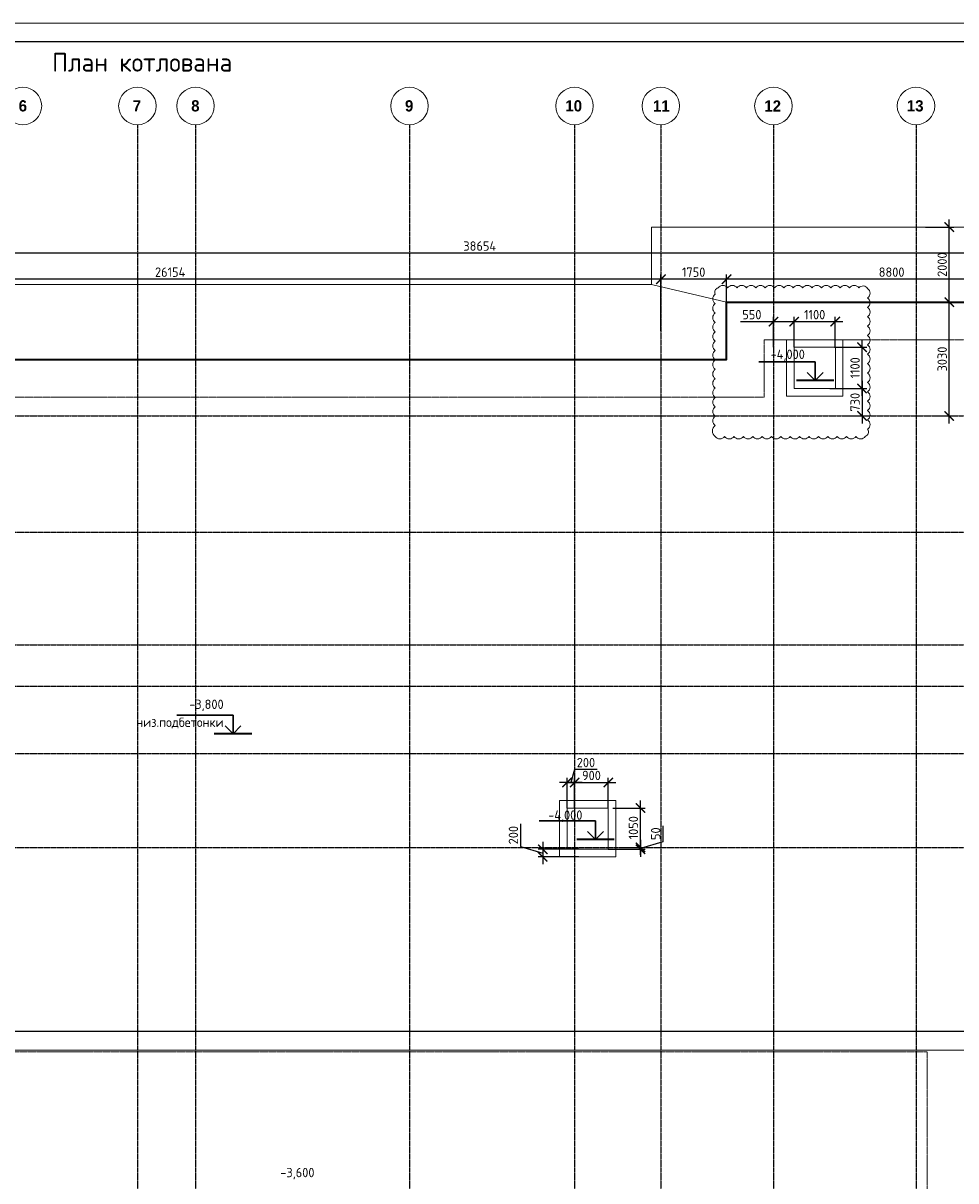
# Model space of a CAD drawing. Header units: millimetres. Extents: x -93479 to 1057970, y -66333 to 172656.
# Tile 12 of 256: x 72871 to 97728, y 29920 to 60770. Entities that reach past the tile are written whole.
import ezdxf

# ---------------------------------------------------------------- set-up
doc = ezdxf.new("R2010")
doc.units = ezdxf.units.MM
for name, pattern in [('______5', [1100, 800, -100, 100, -100]), ('DASHED', [7, 5, -2, 0]), ('осевая', [50.8, 31.75, -6.35, 6.35, -6.35])]:
    doc.linetypes.add(name, pattern=pattern)
for name, color, linetype, lineweight in [('0 Фундамент', 5, 'Continuous', 30), ('A-ANNO-NOTE-1', 7, 'Continuous', 35), ('A-ANNO-NOTE-2', 7, 'Continuous', 18), ('G-ANNO-DIMS', 7, 'Continuous', 9), ('G-ANNO-DIMS-1', 7, 'Continuous', 18), ('Оси', 40, '______5', 18), ('РАЗМЕРЫ', 7, 'Continuous', 9), ('ТОНКИЕ', 7, 'Continuous', 9), ('Узлы', 7, 'Continuous', 0)]:
    doc.layers.add(name, color=color, linetype=linetype, lineweight=lineweight)
doc.layers.add('ТОЛСТЫЕ_ОСНОВНЫЕ', color=6, linetype='Continuous')
doc.styles.add('GOST-2.304_Type-B', font='GOST_Common.ttf')
doc.styles.add('ISOCPEUR', font='GOST_Common.ttf', dxfattribs={"height": 450})
doc.styles.add('MtXpl_Century Gothic', font='GOTHICB.TTF', dxfattribs={"height": 0.2})
doc.linetypes.add('084-a Откосы неукрепленные', pattern='A,0.9,[11,Russia-GOST_Topo.shx,S=0.1,R=180,X=0,Y=0],1,[12,Russia-GOST_Topo.shx,S=0.1,R=180,X=0,Y=0],0.1', length=2)
doc.dimstyles.new('СПДС', dxfattribs={"dimscale": 100, "dimtxt": 2.5, "dimasz": 2.5, "dimexe": 1.25, "dimexo": 0, "dimtad": 1, "dimdec": 0, "dimtxsty": 'GOST-2.304_Type-B', "dimblk": 'ARCHTICK', "dimcen": 2.5, "dimdle": 2, "dimadec": 0, "dimazin": 2, "dimtfac": 0.75, "dimtdec": 0, "dimtmove": 1, "dimatfit": 3, "dimfxl": 1, "dimtolj": 1, "dimarcsym": 1})

# ---------------------------------------------------------------- blocks, each defined once
blk = doc.blocks.new('_ArchTick')
at = {"color": 0, "linetype": 'ByBlock', "const_width": 0.15}
blk.add_lwpolyline([(-0.5, -0.5), (0.5, 0.5)], dxfattribs=at)
blk = doc.blocks.new('*D1527')
at = {"layer": 'DEFPOINTS', "color": 0, "ltscale": 100, "transparency": 16777216}
for p in [(91616, 53947), (91616, 53335), (100416, 53335)]:
    blk.add_point(p, dxfattribs=at)
at = {"layer": 'РАЗМЕРЫ', "color": 0, "lineweight": -2, "transparency": 16777216}
for p, q in [((91616, 53335), (91616, 54072)), ((100416, 53335), (100416, 54072)), ((100616, 53947), (91416, 53947))]:
    blk.add_line(p, q, dxfattribs=at)
at = {"layer": 'РАЗМЕРЫ', "color": 0, "lineweight": -2, "ltscale": 100, "transparency": 16777216, "xscale": 250, "yscale": 250, "zscale": 250, "rotation": 180}
blk.add_blockref('_ArchTick', (91616, 53947), dxfattribs=at)
at = {"layer": 'РАЗМЕРЫ', "color": 0, "lineweight": -2, "ltscale": 100, "transparency": 16777216, "xscale": 250, "yscale": 250, "zscale": 250}
blk.add_blockref('_ArchTick', (100416, 53947), dxfattribs=at)
at = {"layer": 'РАЗМЕРЫ', "color": 0, "ltscale": 100, "transparency": 16777216, "insert": (96016, 54135), "char_height": 250, "attachment_point": 5, "style": 'GOST-2.304_Type-B'}
blk.add_mtext('\\A1;8800', dxfattribs=at)
blk = doc.blocks.new('*D1528')
at = {"layer": 'DEFPOINTS', "color": 0, "ltscale": 100, "transparency": 16777216}
for p in [(89866, 53947), (91616, 53089), (89866, 52760)]:
    blk.add_point(p, dxfattribs=at)
at = {"layer": 'РАЗМЕРЫ', "color": 0, "lineweight": -2, "transparency": 16777216}
for p, q in [((89866, 52760), (89866, 54072)), ((91616, 53089), (91616, 54072)), ((91816, 53947), (89666, 53947))]:
    blk.add_line(p, q, dxfattribs=at)
at = {"layer": 'РАЗМЕРЫ', "color": 0, "lineweight": -2, "ltscale": 100, "transparency": 16777216, "xscale": 250, "yscale": 250, "zscale": 250, "rotation": 180}
blk.add_blockref('_ArchTick', (89866, 53947), dxfattribs=at)
at = {"layer": 'РАЗМЕРЫ', "color": 0, "lineweight": -2, "ltscale": 100, "transparency": 16777216, "xscale": 250, "yscale": 250, "zscale": 250}
blk.add_blockref('_ArchTick', (91616, 53947), dxfattribs=at)
at = {"layer": 'РАЗМЕРЫ', "color": 0, "ltscale": 100, "transparency": 16777216, "insert": (90741, 54135), "char_height": 250, "attachment_point": 5, "style": 'GOST-2.304_Type-B'}
blk.add_mtext('\\A1;1750', dxfattribs=at)
blk = doc.blocks.new('*D1529')
at = {"layer": 'DEFPOINTS', "color": 0, "ltscale": 100, "transparency": 16777216}
for p in [(63713, 53947), (89866, 52575), (63713, 52329)]:
    blk.add_point(p, dxfattribs=at)
at = {"layer": 'РАЗМЕРЫ', "color": 0, "lineweight": -2, "transparency": 16777216}
for p, q in [((63713, 52329), (63713, 54072)), ((89866, 52575), (89866, 54072)), ((90066, 53947), (63513, 53947))]:
    blk.add_line(p, q, dxfattribs=at)
at = {"layer": 'РАЗМЕРЫ', "color": 0, "lineweight": -2, "ltscale": 100, "transparency": 16777216, "xscale": 250, "yscale": 250, "zscale": 250, "rotation": 180}
blk.add_blockref('_ArchTick', (63713, 53947), dxfattribs=at)
at = {"layer": 'РАЗМЕРЫ', "color": 0, "lineweight": -2, "ltscale": 100, "transparency": 16777216, "xscale": 250, "yscale": 250, "zscale": 250}
blk.add_blockref('_ArchTick', (89866, 53947), dxfattribs=at)
at = {"layer": 'РАЗМЕРЫ', "color": 0, "ltscale": 100, "transparency": 16777216, "insert": (76789, 54135), "char_height": 250, "attachment_point": 5, "style": 'GOST-2.304_Type-B'}
blk.add_mtext('\\A1;26154', dxfattribs=at)
blk = doc.blocks.new('Высотные отметки - Вверх-711287-Разрез 3-3')
at = {"layer": '0 Фундамент', "color": 7}
for p, q in [((13237, 8150), (14737, 8150)), ((13237, 7650), (13237, 8150))]:
    blk.add_line(p, q, dxfattribs=at)
at = {"layer": 'A-ANNO-NOTE-1', "color": 7}
blk.add_line((12737, 7650), (13737, 7650), dxfattribs=at)
at = {"layer": 'A-ANNO-NOTE-2', "color": 7}
for q in [(13025, 7862), (13449, 7862)]:
    blk.add_line((13237, 7650), q, dxfattribs=at)
blk = doc.blocks.new('*U1953')
at = {"layer": 'ТОЛСТЫЕ_ОСНОВНЫЕ', "color": 7}
blk.add_lwpolyline([(20, 5), (836, 5), (836, 589), (20, 589)], close=True, dxfattribs=at)
at = {"layer": 'ТОНКИЕ', "color": 7}
blk.add_lwpolyline([(0, 0), (841, 0), (841, 594), (0, 594)], close=True, dxfattribs=at)
blk = doc.blocks.new('оси котлован')
at = {"color": 7, "linetype": 'ByBlock', "lineweight": -2}
for centre in [(71312.6, 117298.8), (74362.6, 117298.8), (75912.6, 117298.8), (81612.6, 117298.8), (86012.6, 117298.8), (88312.6, 117298.8), (91312.6, 117298.8), (95112.6, 117298.8)]:
    blk.add_circle(centre, 500, dxfattribs=at)
at = {"layer": 'Оси', "color": 7, "linetype": 'осевая', "lineweight": 25, "transparency": 33554687}
for p, q in [((74363.1, 116798.8), (74363.1, 72367.2)), ((75913.1, 116798.8), (75913.1, 72367.2)), ((81613.1, 116798.8), (81613.1, 72367.2)), ((86013.1, 116798.8), (86013.1, 72367.2)), ((88313.1, 116798.8), (88313.1, 72367.2)), ((91313.1, 116798.8), (91313.1, 72367.2)), ((95113.1, 116798.8), (95113.1, 72367.2)), ((34980.8, 109040.5), (103420.2, 109040.5)), ((34980.8, 105940.5), (103420.2, 105940.5)), ((34980.8, 102940.5), (103420.2, 102940.5)), ((34980.8, 101840.5), (103420.2, 101840.5)), ((34980.8, 100040.5), (103420.2, 100040.5)), ((34980.8, 97540.5), (103420.2, 97540.5))]:
    blk.add_line(p, q, dxfattribs=at)
at = {"layer": 'Оси', "color": 7, "linetype": 'Continuous', "lineweight": 25, "transparency": 33554687}
for p, q in [((34980.9, 92650.6), (103420.2, 92640.5)), ((35379.4, 92150.6), (103420.2, 92140.5))]:
    blk.add_line(p, q, dxfattribs=at)
at = {"layer": 'Оси', "color": 7, "lineweight": 25, "transparency": 33554687, "style": 'MtXpl_Century Gothic'}
for s, p in [('6', (71198, 117152.6)), ('7', (74239.1, 117152.6)), ('8', (75795.6, 117152.6)), ('9', (81493.5, 117152.6)), ('10', (85766.8, 117152.6)), ('11', (88100.8, 117148.8)), ('12', (91069.5, 117148.8)), ('13', (94868.1, 117152.6))]:
    blk.add_text(s, height=300, dxfattribs=at).set_placement(p)
blk = doc.blocks.new('*D1536')
at = {"layer": 'DEFPOINTS', "color": 0, "ltscale": 100, "transparency": 16777216}
for p in [(100416, 53335), (79062, 20255), (102238, 20255)]:
    blk.add_point(p, dxfattribs=at)
at = {"layer": 'РАЗМЕРЫ', "color": 0, "lineweight": -2, "transparency": 16777216}
for p, q in [((102238, 53535), (102238, 20055)), ((100416, 53335), (102363, 53335)), ((79062, 20255), (102363, 20255))]:
    blk.add_line(p, q, dxfattribs=at)
at = {"layer": 'РАЗМЕРЫ', "color": 0, "lineweight": -2, "ltscale": 100, "transparency": 16777216, "xscale": 250, "yscale": 250, "zscale": 250}
for p, rotation in [((102238, 53335), 90), ((102238, 20255), 270)]:
    blk.add_blockref('_ArchTick', p, dxfattribs=dict(at, rotation=rotation))
at = {"layer": 'РАЗМЕРЫ', "color": 0, "ltscale": 100, "transparency": 16777216, "insert": (102050, 36795), "char_height": 250, "attachment_point": 5, "rotation": 90, "style": 'GOST-2.304_Type-B'}
blk.add_mtext('\\A1;33080', dxfattribs=at)
blk = doc.blocks.new('*D1557')
at = {"layer": 'DEFPOINTS', "color": 0, "transparency": 16777216}
for p in [(96822, 53335), (97551, 53335), (97121, 50305)]:
    blk.add_point(p, dxfattribs=at)
at = {"layer": 'РАЗМЕРЫ', "color": 0, "lineweight": -2, "transparency": 16777216}
for p, q in [((97551, 50105), (97551, 53535)), ((96822, 53335), (97676, 53335)), ((97121, 50305), (97676, 50305))]:
    blk.add_line(p, q, dxfattribs=at)
at = {"layer": 'РАЗМЕРЫ', "color": 0, "lineweight": -2, "transparency": 16777216, "xscale": 250, "yscale": 250, "zscale": 250}
for p, rotation in [((97551, 53335), 90), ((97551, 50305), 270)]:
    blk.add_blockref('_ArchTick', p, dxfattribs=dict(at, rotation=rotation))
at = {"layer": 'РАЗМЕРЫ', "color": 0, "transparency": 16777216, "insert": (97364, 51820), "char_height": 250, "attachment_point": 5, "rotation": 90, "style": 'GOST-2.304_Type-B'}
blk.add_mtext('\\A1;3030', dxfattribs=at)
blk = doc.blocks.new('*D1558')
at = {"layer": 'DEFPOINTS', "color": 0, "transparency": 16777216}
for p in [(96916, 55335), (97551, 55335), (97249, 53335)]:
    blk.add_point(p, dxfattribs=at)
at = {"layer": 'РАЗМЕРЫ', "color": 0, "lineweight": -2, "transparency": 16777216}
for p, q in [((97551, 53135), (97551, 55535)), ((96916, 55335), (97676, 55335)), ((97249, 53335), (97676, 53335))]:
    blk.add_line(p, q, dxfattribs=at)
at = {"layer": 'РАЗМЕРЫ', "color": 0, "lineweight": -2, "transparency": 16777216, "xscale": 250, "yscale": 250, "zscale": 250}
for p, rotation in [((97551, 55335), 90), ((97551, 53335), 270)]:
    blk.add_blockref('_ArchTick', p, dxfattribs=dict(at, rotation=rotation))
at = {"layer": 'РАЗМЕРЫ', "color": 0, "transparency": 16777216, "insert": (97364, 54335), "char_height": 250, "attachment_point": 5, "rotation": 90, "style": 'GOST-2.304_Type-B'}
blk.add_mtext('\\A1;2000', dxfattribs=at)
blk = doc.blocks.new('*D1562')
at = {"layer": 'DEFPOINTS', "color": 0, "ltscale": 100, "transparency": 16777216}
for p in [(65713, 54757), (65713, 54643), (104366, 45302)]:
    blk.add_point(p, dxfattribs=at)
at = {"layer": 'РАЗМЕРЫ', "color": 0, "lineweight": -2, "transparency": 16777216}
for p, q in [((104566, 54643), (65513, 54643)), ((65713, 54757), (65713, 54518)), ((104366, 45302), (104366, 54768))]:
    blk.add_line(p, q, dxfattribs=at)
at = {"layer": 'РАЗМЕРЫ', "color": 0, "lineweight": -2, "ltscale": 100, "transparency": 16777216, "xscale": 250, "yscale": 250, "zscale": 250, "rotation": 180}
blk.add_blockref('_ArchTick', (65713, 54643), dxfattribs=at)
at = {"layer": 'РАЗМЕРЫ', "color": 0, "lineweight": -2, "ltscale": 100, "transparency": 16777216, "xscale": 250, "yscale": 250, "zscale": 250}
blk.add_blockref('_ArchTick', (104366, 54643), dxfattribs=at)
at = {"layer": 'РАЗМЕРЫ', "color": 0, "ltscale": 100, "transparency": 16777216, "insert": (85040, 54831), "char_height": 250, "attachment_point": 5, "style": 'GOST-2.304_Type-B'}
blk.add_mtext('\\A1;38654', dxfattribs=at)
blk = doc.blocks.new('*D1626')
at = {"layer": 'DEFPOINTS', "color": 0, "ltscale": 100, "transparency": 16777216}
for p in [(88466, 38755), (88830, 38805), (89323, 38755)]:
    blk.add_point(p, dxfattribs=at)
at = {"layer": 'РАЗМЕРЫ', "color": 0, "lineweight": -2, "transparency": 16777216}
for p, q in [((89917, 39383), (89917, 38958)), ((89323, 39005), (89323, 38555)), ((89917, 38958), (89323, 38780)), ((88466, 38755), (89448, 38755)), ((88830, 38805), (89448, 38805))]:
    blk.add_line(p, q, dxfattribs=at)
at = {"layer": 'РАЗМЕРЫ', "color": 0, "lineweight": -2, "ltscale": 100, "transparency": 16777216, "xscale": 250, "yscale": 250, "zscale": 250}
for p, rotation in [((89323, 38805), 270), ((89323, 38755), 90)]:
    blk.add_blockref('_ArchTick', p, dxfattribs=dict(at, rotation=rotation))
at = {"layer": 'РАЗМЕРЫ', "color": 0, "ltscale": 100, "transparency": 16777216, "insert": (89729, 39171), "char_height": 250, "attachment_point": 5, "rotation": 90, "style": 'GOST-2.304_Type-B'}
blk.add_mtext('\\A1;50', dxfattribs=at)
blk = doc.blocks.new('*D1627')
at = {"layer": 'DEFPOINTS', "color": 0, "ltscale": 100, "transparency": 16777216}
for p in [(88583, 39855), (89323, 39855), (88878, 38805)]:
    blk.add_point(p, dxfattribs=at)
at = {"layer": 'РАЗМЕРЫ', "color": 0, "lineweight": -2, "transparency": 16777216}
for p, q in [((88583, 39855), (89448, 39855)), ((89323, 38605), (89323, 40055)), ((88878, 38805), (89448, 38805))]:
    blk.add_line(p, q, dxfattribs=at)
at = {"layer": 'РАЗМЕРЫ', "color": 0, "lineweight": -2, "ltscale": 100, "transparency": 16777216, "xscale": 250, "yscale": 250, "zscale": 250}
for p, rotation in [((89323, 39855), 90), ((89323, 38805), 270)]:
    blk.add_blockref('_ArchTick', p, dxfattribs=dict(at, rotation=rotation))
at = {"layer": 'РАЗМЕРЫ', "color": 0, "ltscale": 100, "transparency": 16777216, "insert": (89135, 39330), "char_height": 250, "attachment_point": 5, "rotation": 90, "style": 'GOST-2.304_Type-B'}
blk.add_mtext('\\A1;1050', dxfattribs=at)
blk = doc.blocks.new('*D1628')
at = {"layer": 'DEFPOINTS', "color": 0, "ltscale": 100, "transparency": 16777216}
for p in [(88466, 40536), (87566, 39855), (88466, 39855)]:
    blk.add_point(p, dxfattribs=at)
at = {"layer": 'РАЗМЕРЫ', "color": 0, "lineweight": -2, "transparency": 16777216}
for p, q in [((87366, 40536), (88666, 40536)), ((87566, 39855), (87566, 40661)), ((88466, 39855), (88466, 40661))]:
    blk.add_line(p, q, dxfattribs=at)
at = {"layer": 'РАЗМЕРЫ', "color": 0, "lineweight": -2, "ltscale": 100, "transparency": 16777216, "xscale": 250, "yscale": 250, "zscale": 250, "rotation": 180}
blk.add_blockref('_ArchTick', (87566, 40536), dxfattribs=at)
at = {"layer": 'РАЗМЕРЫ', "color": 0, "lineweight": -2, "ltscale": 100, "transparency": 16777216, "xscale": 250, "yscale": 250, "zscale": 250}
blk.add_blockref('_ArchTick', (88466, 40536), dxfattribs=at)
at = {"layer": 'РАЗМЕРЫ', "color": 0, "ltscale": 100, "transparency": 16777216, "insert": (88016, 40723), "char_height": 250, "attachment_point": 5, "style": 'GOST-2.304_Type-B'}
blk.add_mtext('\\A1;900', dxfattribs=at)
blk = doc.blocks.new('*D1629')
at = {"layer": 'DEFPOINTS', "color": 0, "ltscale": 100, "transparency": 16777216}
for p in [(87366, 40536), (87366, 39855), (87566, 39855)]:
    blk.add_point(p, dxfattribs=at)
at = {"layer": 'РАЗМЕРЫ', "color": 0, "lineweight": -2, "transparency": 16777216}
for p, q in [((87569, 40880), (87466, 40536)), ((88170, 40880), (87569, 40880)), ((87766, 40536), (87166, 40536)), ((87366, 39855), (87366, 40661)), ((87566, 39855), (87566, 40661))]:
    blk.add_line(p, q, dxfattribs=at)
at = {"layer": 'РАЗМЕРЫ', "color": 0, "lineweight": -2, "ltscale": 100, "transparency": 16777216, "xscale": 250, "yscale": 250, "zscale": 250, "rotation": 180}
blk.add_blockref('_ArchTick', (87366, 40536), dxfattribs=at)
at = {"layer": 'РАЗМЕРЫ', "color": 0, "lineweight": -2, "ltscale": 100, "transparency": 16777216, "xscale": 250, "yscale": 250, "zscale": 250}
blk.add_blockref('_ArchTick', (87566, 40536), dxfattribs=at)
at = {"layer": 'РАЗМЕРЫ', "color": 0, "ltscale": 100, "transparency": 16777216, "insert": (87870, 41067), "char_height": 250, "attachment_point": 5, "style": 'GOST-2.304_Type-B'}
blk.add_mtext('\\A1;200', dxfattribs=at)
blk = doc.blocks.new('*D1637')
at = {"layer": 'DEFPOINTS', "color": 0, "ltscale": 100, "transparency": 16777216}
for p in [(87684, 38755), (86719, 38555), (87684, 38555)]:
    blk.add_point(p, dxfattribs=at)
at = {"layer": 'РАЗМЕРЫ', "color": 0, "lineweight": -2, "transparency": 16777216}
for p, q in [((86125, 39433), (86125, 38833)), ((86719, 38955), (86719, 38355)), ((86125, 38833), (86719, 38655)), ((87684, 38755), (86594, 38755)), ((87684, 38555), (86594, 38555))]:
    blk.add_line(p, q, dxfattribs=at)
at = {"layer": 'РАЗМЕРЫ', "color": 0, "lineweight": -2, "ltscale": 100, "transparency": 16777216, "xscale": 250, "yscale": 250, "zscale": 250}
for p, rotation in [((86719, 38755), 90), ((86719, 38555), 270)]:
    blk.add_blockref('_ArchTick', p, dxfattribs=dict(at, rotation=rotation))
at = {"layer": 'РАЗМЕРЫ', "color": 0, "ltscale": 100, "transparency": 16777216, "insert": (85937, 39133), "char_height": 250, "attachment_point": 5, "rotation": 90, "style": 'GOST-2.304_Type-B'}
blk.add_mtext('\\A1;200', dxfattribs=at)
blk = doc.blocks.new('*D1965')
at = {"layer": 'DEFPOINTS', "color": 0, "transparency": 16777216}
for p in [(94490, 52135), (95230, 52135), (94373, 51035)]:
    blk.add_point(p, dxfattribs=at)
at = {"layer": 'РАЗМЕРЫ', "color": 0, "lineweight": -2, "transparency": 16777216}
for p, q in [((95230, 50835), (95230, 52335)), ((94490, 52135), (95355, 52135)), ((94373, 51035), (95355, 51035))]:
    blk.add_line(p, q, dxfattribs=at)
at = {"layer": 'РАЗМЕРЫ', "color": 0, "lineweight": -2, "transparency": 16777216, "xscale": 250, "yscale": 250, "zscale": 250}
for p, rotation in [((95230, 52135), 90), ((95230, 51035), 270)]:
    blk.add_blockref('_ArchTick', p, dxfattribs=dict(at, rotation=rotation))
at = {"layer": 'РАЗМЕРЫ', "color": 0, "transparency": 16777216, "insert": (95042, 51585), "char_height": 250, "attachment_point": 5, "rotation": 90, "style": 'GOST-2.304_Type-B'}
blk.add_mtext('\\A1;1100', dxfattribs=at)
blk = doc.blocks.new('*D1966')
at = {"layer": 'DEFPOINTS', "color": 0, "transparency": 16777216}
for p in [(94516, 52816), (93416, 52135), (94516, 52135, 3100)]:
    blk.add_point(p, dxfattribs=at)
at = {"layer": 'РАЗМЕРЫ', "color": 0, "lineweight": -2, "transparency": 16777216}
for p, q in [((93216, 52816), (94716, 52816)), ((93416, 52135), (93416, 52941)), ((94516, 52135), (94516, 52941))]:
    blk.add_line(p, q, dxfattribs=at)
at = {"layer": 'РАЗМЕРЫ', "color": 0, "lineweight": -2, "transparency": 16777216, "xscale": 250, "yscale": 250, "zscale": 250, "rotation": 180}
blk.add_blockref('_ArchTick', (93416, 52816), dxfattribs=at)
at = {"layer": 'РАЗМЕРЫ', "color": 0, "lineweight": -2, "transparency": 16777216, "xscale": 250, "yscale": 250, "zscale": 250}
blk.add_blockref('_ArchTick', (94516, 52816), dxfattribs=at)
at = {"layer": 'РАЗМЕРЫ', "color": 0, "transparency": 16777216, "insert": (93966, 53003), "char_height": 250, "attachment_point": 5, "style": 'GOST-2.304_Type-B'}
blk.add_mtext('\\A1;1100', dxfattribs=at)
blk = doc.blocks.new('*D1971')
at = {"layer": 'DEFPOINTS', "color": 0, "transparency": 16777216}
for p in [(94373, 51035), (94785, 50305), (95230, 50305)]:
    blk.add_point(p, dxfattribs=at)
at = {"layer": 'РАЗМЕРЫ', "color": 0, "lineweight": -2, "transparency": 16777216}
for p, q in [((95230, 51235), (95230, 50105)), ((94373, 51035), (95355, 51035)), ((94785, 50305), (95355, 50305))]:
    blk.add_line(p, q, dxfattribs=at)
at = {"layer": 'РАЗМЕРЫ', "color": 0, "lineweight": -2, "transparency": 16777216, "xscale": 250, "yscale": 250, "zscale": 250}
for p, rotation in [((95230, 51035), 90), ((95230, 50305), 270)]:
    blk.add_blockref('_ArchTick', p, dxfattribs=dict(at, rotation=rotation))
at = {"layer": 'РАЗМЕРЫ', "color": 0, "transparency": 16777216, "insert": (95042, 50670), "char_height": 250, "attachment_point": 5, "rotation": 90, "style": 'GOST-2.304_Type-B'}
blk.add_mtext('\\A1;730', dxfattribs=at)
blk = doc.blocks.new('*D1973')
at = {"layer": 'DEFPOINTS', "color": 0, "transparency": 16777216}
for p in [(93416, 52816), (92867, 52135), (93416, 52135, 3100)]:
    blk.add_point(p, dxfattribs=at)
at = {"layer": 'РАЗМЕРЫ', "color": 0, "lineweight": -2, "transparency": 16777216}
for p, q in [((91992, 52816), (92867, 52816)), ((92667, 52816), (93616, 52816)), ((92867, 52135), (92867, 52941)), ((93416, 52135), (93416, 52941))]:
    blk.add_line(p, q, dxfattribs=at)
at = {"layer": 'РАЗМЕРЫ', "color": 0, "lineweight": -2, "transparency": 16777216, "xscale": 250, "yscale": 250, "zscale": 250, "rotation": 180}
blk.add_blockref('_ArchTick', (92867, 52816), dxfattribs=at)
at = {"layer": 'РАЗМЕРЫ', "color": 0, "lineweight": -2, "transparency": 16777216, "xscale": 250, "yscale": 250, "zscale": 250}
blk.add_blockref('_ArchTick', (93416, 52816), dxfattribs=at)
at = {"layer": 'РАЗМЕРЫ', "color": 0, "transparency": 16777216, "insert": (92292, 53003), "char_height": 250, "attachment_point": 5, "style": 'GOST-2.304_Type-B'}
blk.add_mtext('\\A1;550', dxfattribs=at)

msp = doc.modelspace()

# ---------------------------------------------------------------- linework, layer by layer
at = {"layer": '0 Фундамент', "color": 7, "linetype": 'DASHED', "lineweight": 0, "elevation": -3100}
msp.add_lwpolyline([(92616.4, 50804.7), (92616.4, 52334.7), (99416.4, 52334.7), (99416.4, 50804.7)], dxfattribs=at)
at = {"layer": '0 Фундамент', "color": 7, "linetype": 'DASHED', "lineweight": 0}
for points in [[(55566.3, 33404.7), (103366.4, 33404.7), (103366.4, 50804.7), (99416.4, 50804.7)], [(92616.4, 50804.7), (62696.4, 50804.7)], [(55516.4, 33404.7), (103366.4, 33404.7)], [(59666.4, 33354.7), (59666.4, 31904.7), (63866.4, 31904.7), (63866.4, 28404.7), (67766.4, 28404.7), (67766.4, 21254.7), (93366.4, 21254.7), (93366.4, 27404.7), (96966.4, 27404.7), (96966.4, 33354.7), (59666.4, 33354.7)]]:
    msp.add_lwpolyline(points, dxfattribs=at)
at = {"layer": 'РАЗМЕРЫ', "color": 7, "linetype": '084-a Откосы неукрепленные'}
for p, q in [((93216.4, 50834.7), (93216.4, 52334.7)), ((93216.4, 52334.7), (94716.4, 52334.7)), ((94716.4, 52334.7), (94716.4, 50834.7)), ((94716.4, 50834.7), (93216.4, 50834.7)), ((87166.3, 38554.7), (87166.3, 40054.7)), ((87166.3, 40054.7), (88666.3, 40054.7)), ((88666.3, 40054.7), (88666.3, 38554.7)), ((88666.3, 38554.7), (87166.3, 38554.7))]:
    msp.add_line(p, q, dxfattribs=at)
at = {"layer": 'РАЗМЕРЫ', "color": 7, "linetype": '084-a Откосы неукрепленные', "ltscale": 5}
msp.add_line((88666.3, 38554.7), (88666.3, 40054.7), dxfattribs=at)
msp.add_lwpolyline([(65712.7, 53804.7), (89616.4, 53804.7), (89616.4, 55334.7), (99383, 55334.7), (102416.4, 55334.7), (102416.4, 53804.7), (105366.4, 53804.7), (105366.4, 30404.7), (99966.4, 30404.7), (99966.4, 24404.7), (96366.4, 24404.7), (96366.4, 18254.7), (64784.6, 18254.7)], dxfattribs=at)
at = {"layer": 'РАЗМЕРЫ', "color": 7}
msp.add_lwpolyline([(89616.4, 53804.7), (91616.4, 53334.7)], dxfattribs=at)
at = {"layer": 'РАЗМЕРЫ', "color": 240, "true_color": 0xed1f24}
msp.add_lwpolyline([(91315.6, 49758.1, 0.5205671), (91565.6, 49758.1, 0.5205671), (91815.6, 49758.1, 0.5205671), (92065.6, 49758.1, 0.5205671), (92315.6, 49758.1, 0.5205671), (92565.6, 49758.1, 0.5205671), (92815.6, 49758.1, 0.5205671), (93065.6, 49758.1, 0.5205671), (93315.6, 49758.1, 0.5205671), (93565.6, 49758.1, 0.5205671), (93815.6, 49758.1, 0.5205671), (94065.6, 49758.1, 0.5205671), (94315.6, 49758.1, 0.5205671), (94565.6, 49758.1, 0.5205671), (94815.6, 49758.1, 0.5205671), (95065.6, 49758.1, 0.5205671), (95315.6, 49758.1, 0.5205671), (95376.3, 49947.4, 0.5205671), (95376.3, 50197.4, 0.5205671), (95376.3, 50447.4, 0.5205671), (95376.3, 50697.4, 0.5205671), (95376.3, 50947.4, 0.5205671), (95376.3, 51197.4, 0.5205671), (95376.3, 51447.4, 0.5205671), (95376.3, 51697.4, 0.5205671), (95376.3, 51947.4, 0.5205671), (95376.3, 52197.4, 0.5205671), (95376.3, 52447.4, 0.5205671), (95376.3, 52697.4, 0.5205671), (95376.3, 52947.4, 0.5205671), (95376.3, 53197.4, 0.5205671), (95376.3, 53447.4, 0.5205671), (95376.3, 53697.4, 0.5205671), (95145.6, 53716.7, 0.5205671), (94895.6, 53716.7, 0.5205671), (94645.6, 53716.7, 0.5205671), (94395.6, 53716.7, 0.5205671), (94145.6, 53716.7, 0.5205671), (93895.6, 53716.7, 0.5205671), (93645.6, 53716.7, 0.5205671), (93395.6, 53716.7, 0.5205671), (93145.6, 53716.7, 0.5205671), (92895.6, 53716.7, 0.5205671), (92645.6, 53716.7, 0.5205671), (92395.6, 53716.7, 0.5205671), (92145.6, 53716.7, 0.5205671), (91895.6, 53716.7, 0.5205671), (91645.6, 53716.7, 0.5205671), (91395.6, 53716.7, 0.5205671), (91315.6, 53546.6, 0.5205671), (91315.6, 53296.6, 0.5205671), (91315.6, 53046.6, 0.5205671), (91315.6, 52796.6, 0.5205671), (91315.6, 52546.6, 0.5205671), (91315.6, 52296.6, 0.5205671), (91315.6, 52046.6, 0.5205671), (91315.6, 51796.6, 0.5205671), (91315.6, 51546.6, 0.5205671), (91315.6, 51296.6, 0.5205671), (91315.6, 51046.6, 0.5205671), (91315.6, 50796.6, 0.5205671), (91315.6, 50546.6, 0.5205671), (91315.6, 50296.6, 0.5205671), (91315.6, 50046.6, 0.5205671)], format="xyb", close=True, dxfattribs=at)
at = {"layer": 'РАЗМЕРЫ', "color": 7, "lineweight": 35, "extrusion": (0, 0, -1)}
msp.add_lwpolyline([(-63712.7, 51804.7), (-91616.4, 51804.7), (-91616.4, 53334.7), (-99383, 53334.7), (-100416.4, 53334.7), (-100416.4, 51804.7), (-104366.4, 51804.7), (-104366.4, 32404.7), (-97966.4, 32404.7), (-97966.4, 26404.7), (-94366.4, 26404.7), (-94366.4, 20254.7), (-66771.5, 20254.7)], dxfattribs=at)
at = {"layer": 'РАЗМЕРЫ', "color": 7}
for points in [[(93416.4, 52134.7), (94516.4, 52134.7), (94516.4, 51034.7), (93416.4, 51034.7)], [(87366.3, 39854.7), (88466.3, 39854.7), (88466.3, 38754.7), (87366.3, 38754.7)]]:
    msp.add_lwpolyline(points, close=True, dxfattribs=at)

# ---------------------------------------------------------------- block references
at = {"color": 7, "xscale": 100, "yscale": 100, "zscale": 100}
msp.add_blockref('*U1953', (32403.5, 1370.5), dxfattribs=at)
at = {"layer": 'G-ANNO-DIMS', "xscale": -1}
msp.add_blockref('Высотные отметки - Вверх-711287-Разрез 3-3', (107214.8, 43597.2, 1730), dxfattribs=at)
at = {"layer": 'G-ANNO-DIMS', "color": 7, "xscale": -1}
for p in [(91701.6, 34183), (101362.7, 31365.2, 1730)]:
    msp.add_blockref('Высотные отметки - Вверх-711287-Разрез 3-3', p, dxfattribs=at)
at = {"layer": 'РАЗМЕРЫ', "color": 7}
msp.add_blockref('оси котлован', (1553.2, -58735.8), dxfattribs=at)

# ---------------------------------------------------------------- texts
at = {"layer": 'G-ANNO-DIMS-1', "insert": (93704, 52071.9, -1370), "char_height": 250, "width": 1150.283, "attachment_point": 3, "line_spacing_factor": 1.149209, "style": 'ISOCPEUR'}
msp.add_mtext('-4,000', dxfattribs=at)
at = {"layer": 'G-ANNO-DIMS-1', "color": 7, "char_height": 250, "attachment_point": 3, "line_spacing_factor": 1.149209, "style": 'ISOCPEUR'}
for s, insert, width in [('-3,800\\P низ.подбетонки', (78214.8, 42744.4), 3982.361), ('-4,000', (87776, 39791.9, 1730), 1150.283), ('-3,600', (80635.3, 30265.8), 1150.283)]:
    msp.add_mtext(s, dxfattribs=dict(at, insert=insert, width=width))
at = {"layer": 'Узлы', "color": 7, "linetype": 'Continuous', "lineweight": 0, "style": 'GOST-2.304_Type-B'}
msp.add_text('План котлована', height=500, dxfattribs=at).set_placement((73643.2, 59477.9))

# ---------------------------------------------------------------- dimensions: what is measured, and where the dimension line sits
at = {"layer": 'РАЗМЕРЫ', "color": 7}
for base, p1, p2, picture, middle in [((97551.3, 55334.7), (97249.3, 53334.7), (96915.8, 55334.7), '*D1558', (97363.8, 54334.7)), ((102238.1, 20254.7), (100416.4, 53334.7), (79062.4, 20254.7), '*D1536', (102050.5, 36794.7)), ((97551.3, 53334.7), (97121.4, 50304.7), (96822.3, 53334.7), '*D1557', (97363.8, 51819.7)), ((95229.6, 52134.7, -3100), (94373.1, 51034.7, -3100), (94490.2, 52134.7, -3100), '*D1965', (95042.1, 51584.7, -3100)), ((95229.6, 50304.7, -3100), (94373.1, 51034.7, -3100), (94784.9, 50304.7, -3100), '*D1971', (95042.1, 50669.7, -3100)), ((89322.7, 39854.7), (88878, 38804.7), (88583.4, 39854.7), '*D1627', (89135.1, 39329.7)), ((86719.2, 38554.7), (87683.5, 38754.7), (87683.5, 38554.7), '*D1637', (85937.5, 38895.5)), ((89322.7, 38754.7), (88829.8, 38804.7), (88466.3, 38754.7), '*D1626', (89729.2, 39020.5))]:
    dim = msp.add_linear_dim(base=base, p1=p1, p2=p2, angle=90, dimstyle='СПДС', dxfattribs=at)
    dim.commit()
    dim.dimension.update_dxf_attribs({"geometry": picture, "text_midpoint": middle})
for base, p1, p2, picture, middle in [((65712.7, 54643.1), (104366.4, 45302.1), (65712.7, 54757.5), '*D1562', (85039.5, 54830.7)), ((63712.7, 53946.9), (89866.3, 52575.5), (63712.7, 52328.6), '*D1529', (76789.5, 54134.6)), ((89866.3, 53946.9), (91616.4, 53088.6), (89866.3, 52760.2), '*D1528', (90741.3, 54134.8)), ((91616.4, 53946.9), (100416.4, 53334.7), (91616.4, 53334.7), '*D1527', (96016.4, 54134.6)), ((94516.4, 52815.7, -3100), (93416.4, 52134.7, -3100), (94516.4, 52134.7), '*D1966', (93966.4, 53003.2, -3100)), ((87366.3, 40535.7), (87566.3, 39854.7), (87366.3, 39854.7), '*D1629', (87631.9, 41067.2)), ((88466.3, 40535.7), (87566.3, 39854.7), (88466.3, 39854.7), '*D1628', (88016.3, 40723.3))]:
    dim = msp.add_linear_dim(base=base, p1=p1, p2=p2, dimstyle='СПДС', dxfattribs=at)
    dim.commit()
    dim.dimension.update_dxf_attribs({"geometry": picture, "text_midpoint": middle})
dim = msp.add_linear_dim(base=(93416.4, 52815.7, -3100), p1=(92866.8, 52134.7, -3100), p2=(93416.4, 52134.7), dimstyle='СПДС', dxfattribs=at)
dim.commit()
dim.dimension.update_dxf_attribs({"geometry": '*D1973', "text_midpoint": (92291.9, 52583.4, -3100), "dimtype": 160})

doc.saveas('drawing.dxf')
